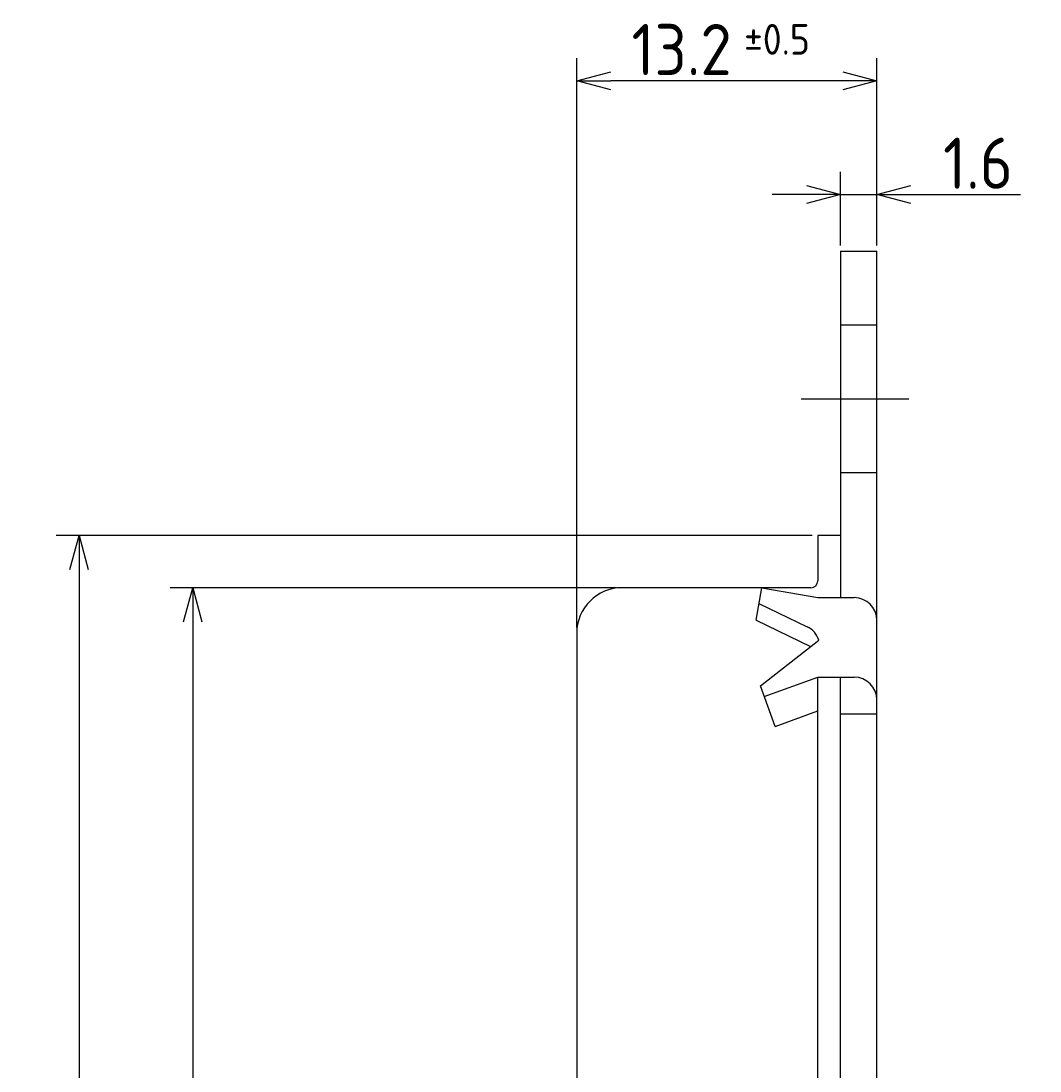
# Model space of a CAD drawing. Extents: x 32 to 197, y -10 to 120.
# Tile 4 of 4: x 152 to 197, y 51 to 98. Entities that reach past the tile are written whole.
import ezdxf

# ---------------------------------------------------------------- set-up
doc = ezdxf.new("R2010")
doc.units = 0
doc.linetypes.add('CENTER', pattern=[50.8, 31.75, -6.35, 6.35, -6.35])
doc.layers.get('0').update_dxf_attribs({"linetype": 'CONTINUOUS'})
doc.layers.get('DEFPOINTS').update_dxf_attribs({"linetype": 'CONTINUOUS'})
for name, color, linetype in [('18-0-CON', 3, 'CONTINUOUS'), ('18-2-SEN', 1, 'CENTER'), ('35-0-CON', 7, 'CONTINUOUS')]:
    doc.layers.add(name, color=color, linetype=linetype)
doc.styles.add('DIMENSION', font='isocp.shx', dxfattribs={"bigfont": 'bigfont.shx'})
doc.dimstyles.get("Standard").update_dxf_attribs({"dimtxt": 0.18, "dimasz": 0.18, "dimexe": 0.18, "dimexo": 0.0625, "dimgap": 0.09, "dimtad": 0, "dimtih": 1, "dimtoh": 1, "dimzin": 0, "dimcen": 0.09, "dimazin": 3, "dimtfac": 1, "dimtofl": 0, "dimtmove": 0, "dimatfit": 3})

# ---------------------------------------------------------------- blocks, each defined once
blk = doc.blocks.new('_OPEN30')
at = {"color": 0, "linetype": 'BYBLOCK'}
for p, q in [((-1, 0.268), (0, 0)), ((0, 0), (-1, -0.268)), ((0, 0), (-1, 0))]:
    blk.add_line(p, q, dxfattribs=at)
blk = doc.blocks.new('*U28')
at = {"layer": '18-0-CON', "color": 161, "style": 'DIMENSION'}
blk.add_text('∅65.4', height=2.25, rotation=90, dxfattribs=at).set_placement((159.75, 36.175))
blk = doc.blocks.new('*D12')
at = {"layer": '18-0-CON', "color": 161}
for p, q in [((178.634, 72.7), (159, 72.7)), ((160, 71.2), (160, 8.8)), ((178.634, 7.3), (159, 7.3))]:
    blk.add_line(p, q, dxfattribs=at)
at = {"layer": 'DEFPOINTS', "color": 0}
for p in [(178.884, 72.7), (160, 7.3), (178.884, 7.3)]:
    blk.add_point(p, dxfattribs=at)
at = {"layer": '18-0-CON', "color": 161, "xscale": 1.500000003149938, "yscale": 1.500000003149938, "zscale": 1.500000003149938}
for p, rotation in [((160, 72.7), 90), ((160, 7.3), 270)]:
    blk.add_blockref('_OPEN30', p, dxfattribs=dict(at, rotation=rotation))
at = {"layer": '18-0-CON'}
blk.add_blockref('*U28', (0, 0), dxfattribs=at)
blk = doc.blocks.new('*U26')
at = {"layer": '18-0-CON', "color": 161, "style": 'DIMENSION'}
blk.add_text('∅70', height=2.25, rotation=90, dxfattribs=at).set_placement((154.75, 37.412))
blk = doc.blocks.new('*D13')
at = {"layer": '18-0-CON', "color": 161}
for p, q in [((187.234, 75), (154, 75)), ((155, 73.5), (155, 6.5)), ((187.234, 5), (154, 5))]:
    blk.add_line(p, q, dxfattribs=at)
at = {"layer": 'DEFPOINTS', "color": 0}
for p in [(187.484, 75), (155, 5), (187.484, 5)]:
    blk.add_point(p, dxfattribs=at)
at = {"layer": '18-0-CON', "color": 161, "xscale": 1.500000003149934, "yscale": 1.500000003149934, "zscale": 1.500000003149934}
for p, rotation in [((155, 75), 90), ((155, 5), 270)]:
    blk.add_blockref('_OPEN30', p, dxfattribs=dict(at, rotation=rotation))
at = {"layer": '18-0-CON'}
blk.add_blockref('*U26', (0, 0), dxfattribs=at)
blk = doc.blocks.new('*U27')
at = {"layer": '18-0-CON', "color": 161, "style": 'DIMENSION'}
blk.add_text('1.6', height=2.25, dxfattribs=at).set_placement((192.996, 90.25))
blk = doc.blocks.new('*D14')
at = {"layer": '18-0-CON', "color": 161}
for p, q in [((188.484, 87.75), (188.484, 91)), ((190.084, 87.75), (190.084, 91)), ((186.984, 90), (185.484, 90)), ((188.484, 90), (190.084, 90)), ((191.584, 90), (196.396, 90))]:
    blk.add_line(p, q, dxfattribs=at)
at = {"layer": 'DEFPOINTS', "color": 0}
for p in [(190.084, 90), (188.484, 87.5), (190.084, 87.5)]:
    blk.add_point(p, dxfattribs=at)
at = {"layer": '18-0-CON'}
blk.add_blockref('*U27', (0, 0), dxfattribs=at)
at = {"layer": '18-0-CON', "color": 161, "xscale": 1.500000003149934, "yscale": 1.500000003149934, "zscale": 1.500000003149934}
blk.add_blockref('_OPEN30', (188.484, 90), dxfattribs=at)
at = {"layer": '18-0-CON', "color": 161, "xscale": 1.500000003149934, "yscale": 1.500000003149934, "zscale": 1.500000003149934, "rotation": 180}
blk.add_blockref('_OPEN30', (190.084, 90), dxfattribs=at)
blk = doc.blocks.new('*U29')
at = {"layer": '18-0-CON', "color": 161, "style": 'DIMENSION'}
for s, height, p in [('13.2', 2.25, (179.293, 95.25)), ('±0.5', 1.35, (184.243, 96.15))]:
    blk.add_text(s, height=height, dxfattribs=at).set_placement(p)
blk = doc.blocks.new('*D15')
at = {"layer": '18-0-CON', "color": 161}
for p, q in [((176.884, 70.95), (176.884, 96)), ((190.084, 87.75), (190.084, 96)), ((188.584, 95), (178.384, 95))]:
    blk.add_line(p, q, dxfattribs=at)
at = {"layer": 'DEFPOINTS', "color": 0}
for p in [(176.884, 95), (190.084, 87.5), (176.884, 70.7)]:
    blk.add_point(p, dxfattribs=at)
at = {"layer": '18-0-CON'}
blk.add_blockref('*U29', (0, 0), dxfattribs=at)
at = {"layer": '18-0-CON', "color": 161, "xscale": 1.500000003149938, "yscale": 1.500000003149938, "zscale": 1.500000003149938, "rotation": 180}
blk.add_blockref('_OPEN30', (176.884, 95), dxfattribs=at)
at = {"layer": '18-0-CON', "color": 161, "xscale": 1.500000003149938, "yscale": 1.500000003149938, "zscale": 1.500000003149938}
blk.add_blockref('_OPEN30', (190.084, 95), dxfattribs=at)

msp = doc.modelspace()

# ---------------------------------------------------------------- linework, layer by layer
at = {"layer": '18-2-SEN'}
msp.add_line((191.4914, 81), (186.76017, 81), dxfattribs=at)
at = {"layer": '35-0-CON'}
for p, q in [((188.48392, 87.5), (188.48392, 72.2659)), ((188.48392, 87.5), (190.08391, 87.5)), ((190.08391, 40), (190.08391, 87.5)), ((190.08391, 84.25), (188.48392, 84.25)), ((190.08391, 77.75), (188.48392, 77.75)), ((187.48392, 75), (187.48392, 73)), ((188.48392, 75), (187.48392, 75)), ((187.18392, 72.70001), (178.88391, 72.70001)), ((184.77159, 71.28056), (185.02188, 72.7)), ((185.02188, 72.7), (187.4839, 72.26588)), ((187.48391, 72.2659), (189.08391, 72.2659)), ((184.89997, 72.00853), (187.02015, 70.98036)), ((184.77161, 71.28056), (187.1715, 70.11676)), ((176.88391, 70.70001), (176.88391, 9.3)), ((184.9644, 68.37868), (187.53138, 70.40018)), ((185.61176, 66.60008), (184.9644, 68.37868)), ((185.13469, 67.91084), (187.48391, 68.7659)), ((187.48391, 49.90613), (187.48391, 68.76591)), ((187.48391, 68.7659), (189.08391, 68.7659)), ((188.48391, 50.30768), (188.48391, 68.7659)), ((185.61176, 66.60008), (187.48391, 67.28149)), ((188.48391, 67.15314), (190.08391, 67.15314))]:
    msp.add_line(p, q, dxfattribs=at)
for centre, radius, start, end in [((187.18392, 73), 0.3, 270, 0), ((178.88391, 70.70001), 2, 90, 180), ((189.08391, 71.26588), 1, 0, 90), ((186.58382, 70.08058), 1, 18.638428, 64.129352), ((189.08391, 67.7659), 1, 0, 90)]:
    msp.add_arc(centre, radius, start, end, dxfattribs=at)

# ---------------------------------------------------------------- dimensions: what is measured, and where the dimension line sits
at = {"layer": '18-0-CON'}
for base, p1, p2, override, picture, middle in [((176.88391, 95), (190.08391, 87.5), (176.88391, 70.70001), {"dimscale": 0.5, "dimgap": 0.5, "dimtol": 1, "dimlim": 0, "dimtp": 0.5, "dimtm": 0.5, "dimtolj": 2}, '*D15', (183.48391, 96.37522)), ((190.08391, 90), (188.48392, 87.5), (190.08391, 87.5), {"dimscale": 0.5, "dimtol": 0, "dimtp": 0.1, "dimtm": 0}, '*D14', (194.73972, 91.375))]:
    dim = msp.add_linear_dim(base=base, p1=p1, p2=p2, dimstyle='Standard', override=override, dxfattribs=at)
    dim.commit()
    dim.dimension.update_dxf_attribs({"geometry": picture, "text_midpoint": middle})
for base, p1, p2, picture, middle in [((155, 5), (187.48392, 75), (187.48392, 5), '*D13', (153.625, 40)), ((160, 7.3), (178.88391, 72.70001), (178.88391, 7.3), '*D12', (158.625, 40.00001))]:
    dim = msp.add_linear_dim(base=base, p1=p1, p2=p2, angle=90, dimstyle='Standard', override={"dimscale": 0.5, "dimpost": '%%c<>', "dimtol": 0, "dimtp": 0.1, "dimtm": 0}, dxfattribs=at)
    dim.commit()
    dim.dimension.update_dxf_attribs({"geometry": picture, "text_midpoint": middle})

doc.saveas('drawing.dxf')
